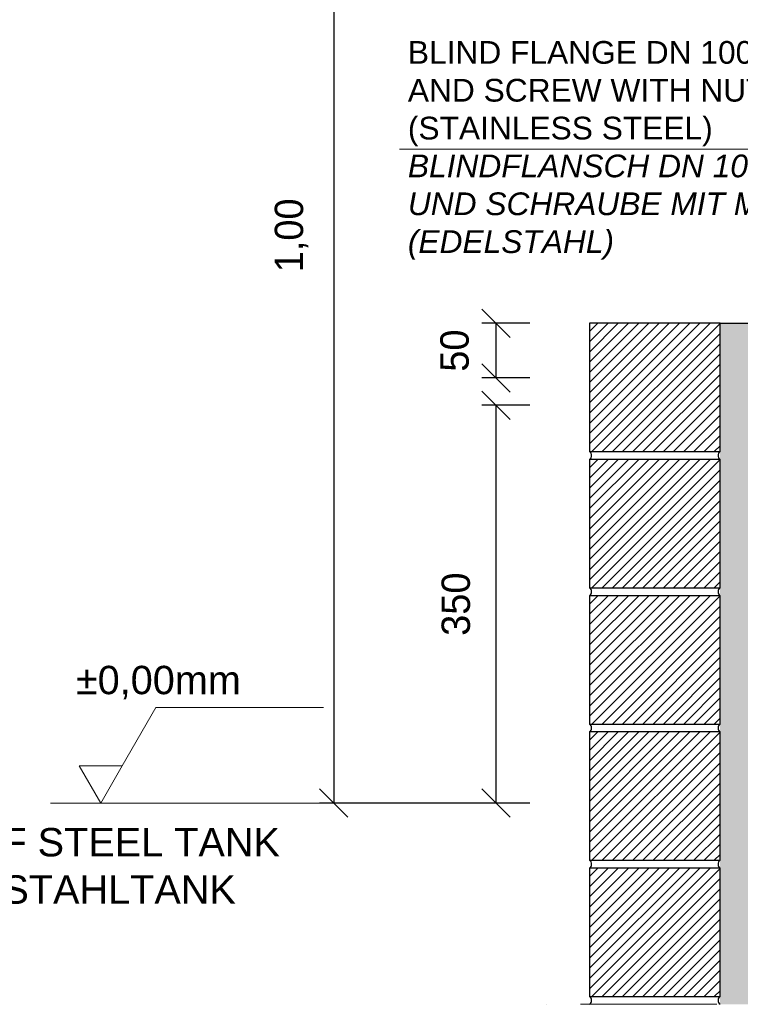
# Model space of a CAD drawing. Header units: millimetres. Extents: x 58700 to 76644, y 967 to 11123.
# Tile 6 of 256: x 61328 to 61962, y 7098 to 7965. Entities that reach past the tile are written whole.
import ezdxf

# ---------------------------------------------------------------- set-up
doc = ezdxf.new("R2010")
doc.units = ezdxf.units.MM
doc.linetypes.add('ACAD_ISO10W100', pattern=[18, 12, -3, 0, -3])
doc.layers.add('Bemaßung', color=7, linetype='Continuous', lineweight=13)
doc.styles.add('LBB3.5M1000', font='isocp.shx', dxfattribs={"height": 3.5})
doc.dimstyles.new('DIN', dxfattribs={"dimtxt": 2.5, "dimasz": 2.5, "dimexe": 1.25, "dimexo": 0.625, "dimtad": 1, "dimtih": 1, "dimdec": 4, "dimdsep": 46, "dimlunit": 6, "dimtxsty": 'Standard', "dimcen": 2.5, "dimadec": 0, "dimazin": 0, "dimtfac": 1, "dimtdec": 4, "dimtmove": 0, "dimatfit": 3, "dimfxl": 0, "dimtvp": 1, "dimtolj": 1, "dimtzin": 0, "dimarcsym": 0})

# ---------------------------------------------------------------- blocks, each defined once
blk = doc.blocks.new('_Oblique')
at = {"color": 0, "linetype": 'ByBlock', "lineweight": -2}
blk.add_line((-0.5, -0.5), (0.5, 0.5), dxfattribs=at)
blk = doc.blocks.new('*D119')
at = {"layer": 'Bemaßung', "color": 0, "lineweight": -2, "transparency": 16777216}
for p, q in [((61777.08, 7697.41), (61734.72, 7697.41)), ((61747.22, 7697.41), (61747.22, 7649.22)), ((61777.08, 7649.22), (61734.72, 7649.22))]:
    blk.add_line(p, q, dxfattribs=at)
at = {"layer": 'DEFPOINTS', "color": 0, "transparency": 16777216}
for p in [(62007.08, 7697.41), (61747.22, 7649.22), (62007.08, 7649.22)]:
    blk.add_point(p, dxfattribs=at)
at = {"layer": 'Bemaßung', "color": 0, "lineweight": -2, "transparency": 16777216, "xscale": 25, "yscale": 25, "zscale": 25}
for p, rotation in [((61747.22, 7697.41), 90), ((61747.22, 7649.22), 270)]:
    blk.add_blockref('_Oblique', p, dxfattribs=dict(at, rotation=rotation))
at = {"layer": 'Bemaßung', "color": 0, "transparency": 16777216, "insert": (61710.85, 7673.31), "char_height": 25, "attachment_point": 5, "rotation": 90}
blk.add_mtext('\\A1;50', dxfattribs=at)
blk = doc.blocks.new('*D117')
at = {"layer": 'Bemaßung', "color": 0, "lineweight": -2, "transparency": 16777216}
for p, q in [((61777.08, 7625.12), (61734.72, 7625.12)), ((61747.22, 7625.12), (61747.22, 7274.8)), ((61777.08, 7274.8), (61734.72, 7274.8))]:
    blk.add_line(p, q, dxfattribs=at)
at = {"layer": 'DEFPOINTS', "color": 0, "transparency": 16777216}
for p in [(62007.08, 7625.12), (61747.22, 7274.8), (62007.08, 7274.8)]:
    blk.add_point(p, dxfattribs=at)
at = {"layer": 'Bemaßung', "color": 0, "lineweight": -2, "transparency": 16777216, "xscale": 25, "yscale": 25, "zscale": 25}
for p, rotation in [((61747.22, 7625.12), 90), ((61747.22, 7274.8), 270)]:
    blk.add_blockref('_Oblique', p, dxfattribs=dict(at, rotation=rotation))
at = {"layer": 'Bemaßung', "color": 0, "transparency": 16777216, "insert": (61711.95, 7449.96), "char_height": 25, "attachment_point": 5, "rotation": 90}
blk.add_mtext('\\A1;350', dxfattribs=at)
blk = doc.blocks.new('*D118')
at = {"layer": 'Bemaßung', "color": 0, "lineweight": -2, "transparency": 16777216}
for p, q in [((61777.08, 8274.8), (61591.79, 8274.8)), ((61604.29, 8274.8), (61604.29, 7274.8)), ((61777.08, 7274.8), (61591.79, 7274.8))]:
    blk.add_line(p, q, dxfattribs=at)
at = {"layer": 'DEFPOINTS', "color": 0, "transparency": 16777216}
for p in [(62007.08, 8274.8), (61604.29, 7274.8), (62007.08, 7274.8)]:
    blk.add_point(p, dxfattribs=at)
at = {"layer": 'Bemaßung', "color": 0, "lineweight": -2, "transparency": 16777216, "xscale": 25, "yscale": 25, "zscale": 25}
for p, rotation in [((61604.29, 8274.8), 90), ((61604.29, 7274.8), 270)]:
    blk.add_blockref('_Oblique', p, dxfattribs=dict(at, rotation=rotation))
at = {"layer": 'Bemaßung', "color": 0, "transparency": 16777216, "insert": (61567.14, 7774.8), "char_height": 25, "attachment_point": 5, "rotation": 90}
blk.add_mtext('\\A1;1,00', dxfattribs=at)

msp = doc.modelspace()

# ---------------------------------------------------------------- hatches: boundary and pattern name
at = {"lineweight": 13}
h = msp.add_hatch(dxfattribs=at)
h.set_pattern_fill('ANSI31', color=0, scale=2, style=0)
h.set_pattern_definition([(45, (51026.5915, 1269.3307), (-4.490128, 4.490128), [])])
h.paths.add_polyline_path([(61944.65956, 7697.40516), (61829.65956, 7697.40516), (61829.65956, 7584.40516), (61944.65956, 7584.40516)])
h = msp.add_hatch()
h.set_pattern_fill('AR-SAND', color=256, scale=0.2, style=0)
h.set_pattern_definition([(37.5, (-737.497, -83.741), (-0.3200063, 9.7882647), [0, -7.7216, 0, -8.636, 0, -8.255]), (7.5, (-737.497, -83.74), (8.9904657, 14.336502), [0, -4.1656, 0, -6.9596, 0, -2.667]), (327.5, (-743.745, -83.741), (15.8198474, 0.0287437), [0, -2.54, 0, -9.144, 0, -11.938]), (317.5, (-743.745, -83.74), (15.271129, 4.4585865), [0, -1.27, 0, -5.9944, 0, -6.858])])
h.paths.add_polyline_path([(61944.65956, 7097.51177), (61984.65956, 7097.51177), (61984.65956, 7488.9181), (61979.65932, 7493.91833), (61979.65932, 7612.55771), (62007.08351, 7639.98189), (62007.08351, 7697.40516), (61944.65956, 7697.40516)])
h = msp.add_hatch(dxfattribs=at)
h.set_pattern_fill('ANSI31', color=0, scale=2, style=0)
h.set_pattern_definition([(45, (51026.5915, 1149.3307), (-4.490128, 4.490128), [])])
h.paths.add_polyline_path([(61944.65956, 7577.40516), (61829.65956, 7577.40516), (61829.65956, 7464.40516), (61944.65956, 7464.40516)])
h = msp.add_hatch(dxfattribs=at)
h.set_pattern_fill('ANSI31', color=0, scale=2, style=0)
h.set_pattern_definition([(45, (51026.5915, 1029.3307), (-4.490128, 4.490128), [])])
h.paths.add_polyline_path([(61944.65956, 7457.40516), (61829.65956, 7457.40516), (61829.65956, 7344.40516), (61944.65956, 7344.40516)])
h = msp.add_hatch(dxfattribs=at)
h.set_pattern_fill('ANSI31', color=0, scale=2, style=0)
h.set_pattern_definition([(45, (51026.5915, 909.3307), (-4.490128, 4.490128), [])])
h.paths.add_polyline_path([(61944.65956, 7337.40516), (61829.65956, 7337.40516), (61829.65956, 7224.40516), (61944.65956, 7224.40516)])
h = msp.add_hatch(dxfattribs=at)
h.set_pattern_fill('ANSI31', color=0, scale=2, style=0)
h.set_pattern_definition([(45, (51026.5915, 789.3307), (-4.490128, 4.490128), [])])
h.paths.add_polyline_path([(61944.65956, 7217.40516), (61829.65956, 7217.40516), (61829.65956, 7104.40516), (61944.65956, 7104.40516)])

# ---------------------------------------------------------------- linework, layer by layer
msp.add_line((61944.65956, 7697.40516), (62007.08351, 7697.40516))
at = {"linetype": 'ACAD_ISO10W100', "lineweight": 18, "ltscale": 10}
msp.add_line((62482.0837, 7097.51177), (61779.65956, 7097.51177), dxfattribs=at)
at = {"color": 0}
for points in [[(61944.65956, 7697.40516), (61829.65956, 7697.40516), (61829.65956, 7584.40516), (61944.65956, 7584.40516), (61944.65956, 7697.40516)], [(61944.65956, 7577.40516), (61829.65956, 7577.40516), (61829.65956, 7464.40516), (61944.65956, 7464.40516), (61944.65956, 7577.40516)], [(61944.65956, 7457.40516), (61829.65956, 7457.40516), (61829.65956, 7344.40516), (61944.65956, 7344.40516), (61944.65956, 7457.40516)], [(61944.65956, 7337.40516), (61829.65956, 7337.40516), (61829.65956, 7224.40516), (61944.65956, 7224.40516), (61944.65956, 7337.40516)], [(61944.65956, 7217.40516), (61829.65956, 7217.40516), (61829.65956, 7104.40516), (61944.65956, 7104.40516), (61944.65956, 7217.40516)]]:
    msp.add_lwpolyline(points, dxfattribs=at)
for centre, start, end in [((61827.08114, 7580.90516), 306.37876859, 53.62123141), ((61947.23798, 7580.90516), 126.3787686, 233.6212314), ((61827.08114, 7460.90516), 306.37876859, 53.62123141), ((61947.23798, 7460.90516), 126.3787686, 233.6212314), ((61827.08114, 7340.90516), 306.37876859, 53.62123141), ((61947.23798, 7340.90516), 126.3787686, 233.6212314), ((61827.08114, 7220.90516), 306.37876859, 53.62123141), ((61947.23798, 7220.90516), 126.3787686, 233.6212314), ((61827.08114, 7101.01177), 306.37876859, 53.62123141), ((61947.23798, 7101.01177), 126.3787686, 233.6212314)]:
    msp.add_arc(centre, 4.34721, start, end)
at = {"layer": 'Bemaßung'}
for p, q in [((61662.31742, 7850.63516), (62297.44334, 7850.63516)), ((61417.83051, 7307.46771), (61447.47989, 7358.82194)), ((61447.47989, 7358.82194), (61595.34304, 7358.82194)), ((61777.08351, 7274.80127), (61354.89496, 7274.80127))]:
    msp.add_line(p, q, dxfattribs=at)
msp.add_lwpolyline([(61398.97053, 7274.80127), (61417.83051, 7307.46771), (61380.11055, 7307.46771)], close=True, dxfattribs=at)

# ---------------------------------------------------------------- texts
at = {"color": 0, "insert": (61669.58348, 7945.98782, -475.00001), "char_height": 20, "width": 694.8274668, "attachment_point": 1, "style": 'LBB3.5M1000'}
msp.add_mtext('{\\fArial|b0|i0|c0|p34;BLIND FLANGE DN 100 WITH BORE HOLE DN32\\PAND SCREW WITH NUT\\P(STAINLESS STEEL)\\P\\fArial|b0|i1|c0|p34;BLINDFLANSCH DN 100 MIT BOHRLOCH DN32 \\PUND SCHRAUBE MIT MUTTER\\P(EDELSTAHL)}', dxfattribs=at)
at = {"layer": 'Bemaßung', "char_height": 25, "attachment_point": 5}
for s, insert in [('\\A1;{\\fArial|b0|i0|c0|p34;±0,00mm}', (61449.80254, 7380.83086)), ('\\A1;{\\fArial|b0|i0|c0|p34;TOP OF STEEL TANK\\POK. STAHLTANK}', (61380.29872, 7219.28316))]:
    msp.add_mtext(s, dxfattribs=dict(at, insert=insert))

# ---------------------------------------------------------------- dimensions: what is measured, and where the dimension line sits
at = {"layer": 'Bemaßung'}
for base, p1, p2, text, picture, middle in [((61604.28623, 7274.80127), (62007.08351, 8274.80257), (62007.08351, 7274.80127), '1,00', '*D118', (61567.14459, 7774.80192)), ((61747.21945, 7649.21735), (62007.08351, 7697.40516), (62007.08351, 7649.21735), '50', '*D119', (61710.84556, 7673.31126)), ((61747.21945, 7274.80127), (62007.08351, 7625.12095), (62007.08351, 7274.80127), '350', '*D117', (61711.95157, 7449.96111))]:
    dim = msp.add_linear_dim(base=base, p1=p1, p2=p2, angle=90, text=text, dimstyle='DIN', override={"dimscale": 10, "dimexo": 23, "dimgap": 1, "dimblk1": 'Oblique', "dimblk2": 'Oblique', "dimsah": 1, "dimtmove": 2}, dxfattribs=at)
    dim.commit()
    dim.dimension.update_dxf_attribs({"geometry": picture, "text_midpoint": middle, "dimtype": 160})

doc.saveas('drawing.dxf')
